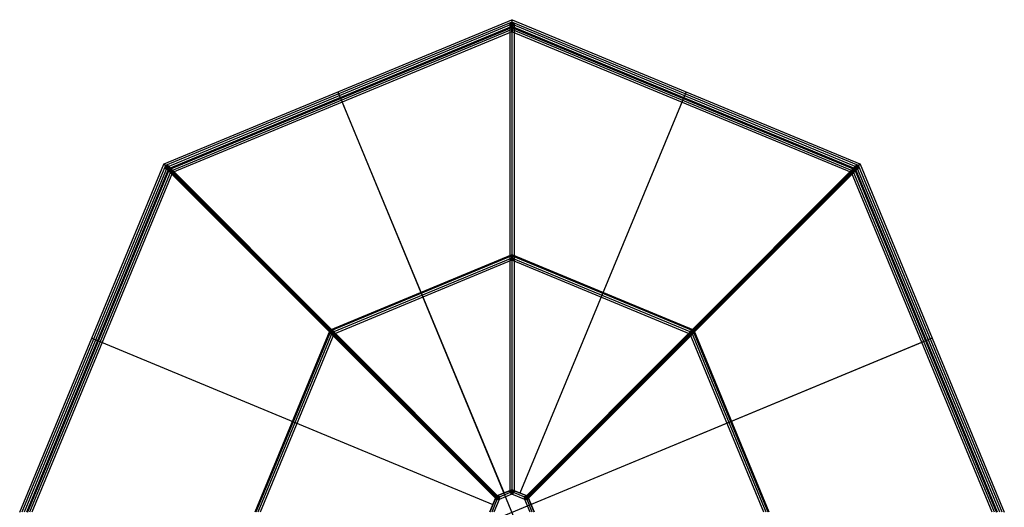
# Model space of a CAD drawing. Extents: x 24847 to 27331, y -18943 to -17731.
# Tile 4 of 4: x 26119 to 27331, y -18331 to -17731. Entities that reach past the tile are written whole.
import ezdxf

# ---------------------------------------------------------------- set-up
doc = ezdxf.new("R2010")
doc.units = 0
doc.layers.add('PREDEFINITO', color=7, linetype='CONTINUOUS')

msp = doc.modelspace()

# ---------------------------------------------------------------- linework, layer by layer
at = {"layer": 'PREDEFINITO'}
for p, q in [((26297.1, -17908.6, -2), (26724.7, -17731.5, -2)), ((26725, -17734.3), (26298.8, -17910.8)), ((26725, -17737, 2.5), (26300.7, -17912.7, 2.5)), ((26725, -17737, -2.5), (26300.7, -17912.7, -2.5)), ((26725, -17739.7), (26302.6, -17914.6)), ((26725, -17740.9, -2.5), (26303.5, -17915.5, -2.5)), ((26725, -17740.9, -1.5), (26303.5, -17915.5, -1.5)), ((26303.5, -17915.5, -2), (26725, -17740.9, -2)), ((26725, -17740.9, 0.5), (26303.5, -17915.5, 0.5)), ((26722.5, -17737), (26722.5, -18312, 900)), ((26727.5, -17737), (26722.5, -17737)), ((26724.7, -17731.5, -2), (26724.7, -18309.7, 903)), ((26725, -17731.4, -2), (26725, -18309.6, 903)), ((27151.2, -17910.8), (26725, -17734.3)), ((26725, -17734.9, 1.3), (26725, -18309.9, 901.3)), ((26725, -17739.1, -1.3), (26725, -17734.9, 1.3)), ((27149.3, -17912.7, 2.5), (26725, -17737, 2.5)), ((27149.3, -17912.7, -2.5), (26725, -17737, -2.5)), ((26725, -17739.1, -1.3), (26725, -18314.1, 898.7)), ((27147.4, -17914.6), (26725, -17739.7)), ((27146.5, -17915.5, -2.5), (26725, -17740.9, -2.5)), ((27146.5, -17915.5, -1.5), (26725, -17740.9, -1.5)), ((26725, -17740.9, -1.5), (26725, -17740.9, -2.5)), ((26725, -17740.9, -2), (27146.5, -17915.5, -2)), ((27146.5, -17915.5, 0.5), (26725, -17740.9, 0.5)), ((26725.3, -17731.5, -2), (27152.9, -17908.6, -2)), ((26725.3, -18309.7, 903), (26725.3, -17731.5, -2)), ((26727.5, -17737), (26727.5, -18312, 900)), ((26725, -17743.6, -2), (26305.4, -17917.4, -2)), ((26725, -17743.6, 3), (26305.4, -17917.4, 3)), ((26725, -17746.3, 0.5), (26307.3, -17919.3, 0.5)), ((27144.6, -17917.4, -2), (26725, -17743.6, -2)), ((27144.6, -17917.4, 3), (26725, -17743.6, 3)), ((27142.7, -17919.3, 0.5), (26725, -17746.3, 0.5)), ((26510.9, -17820, -2), (26715.3, -18313.5, 903)), ((26939.1, -17820, -2), (26734.7, -18313.5, 903)), ((26935.7, -18845.8, -2.5), (26514.3, -17828.2, -2.5)), ((26514.3, -17828.2, -2.5), (26514.3, -17828.2, -1.5)), ((26935.7, -18845.8, -1.5), (26514.3, -17828.2, -1.5)), ((26935.7, -17828.2, -2.5), (26935.7, -17828.2, -1.5)), ((26119.5, -18336.7, -2), (26296.6, -17909.1, -2)), ((26298.8, -17910.8), (26122.3, -18337)), ((26296.6, -17909.1, -2), (26705.4, -18317.9, 903)), ((26296.8, -17908.8, -2), (26705.6, -18317.6, 903)), ((26705.9, -18317.4, 903), (26297.1, -17908.6, -2)), ((26300.3, -17915, -0.9), (26301.1, -17910.4, 0.9)), ((26301.1, -17910.4, 0.9), (26707.7, -18317, 900.9)), ((27148.9, -17910.4, 0.9), (26742.3, -18317, 900.9)), ((27152.9, -17908.6, -2), (26744.1, -18317.4, 903)), ((27153.2, -17908.8, -2), (26744.4, -18317.6, 903)), ((26744.6, -18317.9, 903), (27153.4, -17909.1, -2)), ((27149.7, -17915, -0.9), (27148.9, -17910.4, 0.9)), ((27327.7, -18337), (27151.2, -17910.8)), ((27153.4, -17909.1, -2), (27330.5, -18336.7, -2)), ((26300.7, -17912.7, 2.5), (26125, -18337, 2.5)), ((26300.7, -17912.7, -2.5), (26125, -18337, -2.5)), ((26302.6, -17914.6), (26127.7, -18337)), ((26303.5, -17915.5, -2.5), (26128.9, -18337, -2.5)), ((26303.5, -17915.5, -1.5), (26128.9, -18337, -1.5)), ((26128.9, -18337, -2), (26303.5, -17915.5, -2)), ((26303.5, -17915.5, 0.5), (26128.9, -18337, 0.5)), ((26305.4, -17917.4, -2), (26131.6, -18337, -2)), ((26305.4, -17917.4, 3), (26131.6, -18337, 3)), ((26307.3, -17919.3, 0.5), (26134.3, -18337, 0.5)), ((26298.5, -17912.7, 1), (26705, -18319.3, 901)), ((26298.5, -17912.7, 1), (26303, -17912.7, -1)), ((26300.3, -17915, -0.9), (26706.9, -18321.6, 899.1)), ((26303, -17912.7, -1), (26709.6, -18319.3, 899)), ((26303.5, -17915.5, -1.5), (26303.5, -17915.5, -2.5)), ((27147, -17912.7, -1), (26740.4, -18319.3, 899)), ((27149.7, -17915, -0.9), (26743.1, -18321.6, 899.1)), ((27151.5, -17912.7, 1), (26745, -18319.3, 901)), ((27315.7, -18337, 0.5), (27142.7, -17919.3, 0.5)), ((27318.4, -18337, -2), (27144.6, -17917.4, -2)), ((27318.4, -18337, 3), (27144.6, -17917.4, 3)), ((27321.1, -18337, -2.5), (27146.5, -17915.5, -2.5)), ((27321.1, -18337, -1.5), (27146.5, -17915.5, -1.5)), ((27146.5, -17915.5, -1.5), (27146.5, -17915.5, -2.5)), ((27146.5, -17915.5, -2), (27321.1, -18337, -2)), ((27321.1, -18337, 0.5), (27146.5, -17915.5, 0.5)), ((27147, -17912.7, -1), (27151.5, -17912.7, 1)), ((27322.3, -18337), (27147.4, -17914.6)), ((27325, -18337, 2.5), (27149.3, -17912.7, 2.5)), ((27325, -18337, -2.5), (27149.3, -17912.7, -2.5)), ((26724.7, -18020.6, 450.5), (26501.5, -18113, 450.5)), ((26948.5, -18113, 450.5), (26725.3, -18020.6, 450.5)), ((26725, -18021.8, 450), (26502.1, -18114.1, 450)), ((26725, -18024.5, 452.5), (26504, -18116, 452.5)), ((26725, -18024.5, 447.5), (26504, -18116, 447.5)), ((26725, -18027.2, 450), (26505.9, -18117.9, 450)), ((26947.9, -18114.1, 450), (26725, -18021.8, 450)), ((26946, -18116, 452.5), (26725, -18024.5, 452.5)), ((26946, -18116, 447.5), (26725, -18024.5, 447.5)), ((26944.1, -18117.9, 450), (26725, -18027.2, 450)), ((26501, -18113.5, 450.5), (26408.6, -18336.7, 450.5)), ((26502.1, -18114.1, 450), (26409.8, -18337, 450)), ((26504, -18116, 452.5), (26412.5, -18337, 452.5)), ((26504, -18116, 447.5), (26412.5, -18337, 447.5)), ((27037.5, -18337, 452.5), (26946, -18116, 452.5)), ((27037.5, -18337, 447.5), (26946, -18116, 447.5)), ((27040.2, -18337, 450), (26947.9, -18114.1, 450)), ((27041.4, -18336.7, 450.5), (26949, -18113.5, 450.5)), ((26208, -18122.9, -2), (26701.5, -18327.3, 903)), ((27233.8, -18126.3, -2.5), (26216.2, -18547.7, -2.5)), ((26216.2, -18126.3, -2.5), (26216.2, -18126.3, -1.5)), ((27233.8, -18126.3, -1.5), (26216.2, -18547.7, -1.5)), ((26505.9, -18117.9, 450), (26415.2, -18337, 450)), ((27242, -18122.9, -2), (26748.5, -18327.3, 903)), ((27034.8, -18337, 450), (26944.1, -18117.9, 450)), ((27233.8, -18126.3, -2.5), (27233.8, -18126.3, -1.5)), ((26725, -18309.3, 900), (26705.4, -18317.4, 900)), ((26724.7, -18309.7, 903), (26705.9, -18317.4, 903)), ((26744.6, -18317.4, 900), (26725, -18309.3, 900)), ((26725, -18314.1, 898.7), (26725, -18309.9, 901.3)), ((26744.1, -18317.4, 903), (26725.3, -18309.7, 903)), ((26705.4, -18317.4, 900), (26697.3, -18337, 900)), ((26705.4, -18317.9, 903), (26697.7, -18336.7, 903)), ((26707.3, -18319.3, 902.5), (26700, -18337, 902.5)), ((26707.3, -18319.3, 897.5), (26700, -18337, 897.5)), ((26709.2, -18321.2, 900), (26702.7, -18337, 900)), ((26705, -18319.3, 901), (26709.6, -18319.3, 899)), ((26706.9, -18321.6, 899.1), (26707.7, -18317, 900.9)), ((26725, -18312, 902.5), (26707.3, -18319.3, 902.5)), ((26725, -18312, 897.5), (26707.3, -18319.3, 897.5)), ((26725, -18314.7, 900), (26709.2, -18321.2, 900)), ((26727.5, -18312, 900), (26722.5, -18312, 900)), ((26742.7, -18319.3, 902.5), (26725, -18312, 902.5)), ((26742.7, -18319.3, 897.5), (26725, -18312, 897.5)), ((26740.8, -18321.2, 900), (26725, -18314.7, 900)), ((26740.4, -18319.3, 899), (26745, -18319.3, 901)), ((26747.3, -18337, 900), (26740.8, -18321.2, 900)), ((26743.1, -18321.6, 899.1), (26742.3, -18317, 900.9)), ((26750, -18337, 902.5), (26742.7, -18319.3, 902.5)), ((26750, -18337, 897.5), (26742.7, -18319.3, 897.5)), ((26752.7, -18337, 900), (26744.6, -18317.4, 900)), ((26752.3, -18336.7, 903), (26744.6, -18317.9, 903))]:
    msp.add_line(p, q, dxfattribs=at)
at = {"layer": 'PREDEFINITO', "extrusion": (0, -0.538389, 0.842696)}
for centre in [(26725, -14946.9, 9549.4), (26725, -14946.9, 10083.4), (26725, -14946.9, 10617.4)]:
    msp.add_circle(centre, 2.5, dxfattribs=at)
at = {"layer": 'PREDEFINITO', "extrusion": (0.380699, -0.380699, 0.842696)}
for centre in [(5931.2, -26345.8, 16832), (5931.2, -26345.8, 17366), (5931.2, -26345.8, 17900)]:
    msp.add_circle(centre, 2.5, dxfattribs=at)
at = {"layer": 'PREDEFINITO', "extrusion": (-0.380699, -0.380699, 0.842696)}
for centre in [(31863.6, 5503.8, -3516.3), (31863.6, 5503.8, -2982.3), (31863.6, 5503.8, -2448.3)]:
    msp.add_circle(centre, 2.5, dxfattribs=at)
at = {"layer": 'PREDEFINITO', "extrusion": (-0.92388, -0.382683, 0)}
for centre in [(26614.1, 0, -17903), (26614.1, 0, -17443.8), (26879.7, 450, -17793), (26879.7, 450, -17553.8), (27145.3, 900, -17663.8)]:
    msp.add_arc(centre, 2.5, 90, 270, dxfattribs=at)
at = {"layer": 'PREDEFINITO', "extrusion": (0.92388, 0.382683, 0)}
for centre in [(-26620.2, 0.5, 17900.5), (-26620.2, 0.5, 17446.3)]:
    msp.add_arc(centre, 2.5, 270, 90, dxfattribs=at)
at = {"layer": 'PREDEFINITO', "extrusion": (1.34754e-15, 6.53137e-26, -1)}
msp.add_arc((-26725, -17732.2, 2), 0.761, 64.339, 115.661, dxfattribs=at)
at = {"layer": 'PREDEFINITO', "extrusion": (-1, -3.2479e-12, 3.5155e-12)}
for centre, start, end in [((17736.9, 0.1, -26725), 182.4188, 272.1128), ((17737.1, -0.1, -26725), 2.4188, 92.1128), ((18312.1, 899.9, -26725), 2.4188, 92.1128)]:
    msp.add_arc(centre, 2.61, start, end, dxfattribs=at)
at = {"layer": 'PREDEFINITO', "extrusion": (-1, 9.74369e-12, 1.05465e-11)}
for centre, start, end in [((17736.9, -0.1, -26725), 87.8872, 177.5812), ((18312.1, 900.1, -26725), 267.8872, 357.5812)]:
    msp.add_arc(centre, 2.61, start, end, dxfattribs=at)
at = {"layer": 'PREDEFINITO', "extrusion": (-0.92388, 0.382683, 0)}
for centre in [(6159.6, 0, -31478.3), (6159.6, 0, -31937.6), (6425.3, 450, -31827.5), (6690.9, 900, -31717.5)]:
    msp.add_arc(centre, 2.5, 90, 270, dxfattribs=at)
at = {"layer": 'PREDEFINITO', "extrusion": (-1, 0, 0)}
msp.add_arc((17737.1, 0.1, -26725), 2.61, 267.8872, 357.5812, dxfattribs=at)
at = {"layer": 'PREDEFINITO', "extrusion": (1, 3.2479e-12, 3.5155e-12)}
msp.add_arc((-17743.5, 0.4, 26725), 2.61, 2.4188, 92.1128, dxfattribs=at)
at = {"layer": 'PREDEFINITO', "extrusion": (1, 8.30831e-12, -1.19032e-11)}
msp.add_arc((-17743.5, 0.6, 26725), 2.61, 267.8872, 357.5812, dxfattribs=at)
at = {"layer": 'PREDEFINITO', "extrusion": (0.92388, -0.382683, 0)}
for centre in [(-6165.8, 0.5, 31480.9), (-6165.8, 0.5, 31935)]:
    msp.add_arc(centre, 2.5, 270, 90, dxfattribs=at)
at = {"layer": 'PREDEFINITO', "extrusion": (1, -3.2479e-12, -3.5155e-12)}
msp.add_arc((-17743.7, 0.6, 26725), 2.61, 182.4188, 272.1128, dxfattribs=at)
at = {"layer": 'PREDEFINITO', "extrusion": (1, 1.94874e-11, -2.1093e-11)}
msp.add_arc((-17743.7, 0.4, 26725), 2.61, 87.8872, 177.5812, dxfattribs=at)
at = {"layer": 'PREDEFINITO', "extrusion": (9.52852e-16, 9.52852e-16, -1)}
msp.add_arc((-26297.3, -17909.3, 2), 0.761, 19.339, 70.661, dxfattribs=at)
at = {"layer": 'PREDEFINITO', "extrusion": (-0.707107, -0.707107, -7.26138e-12)}
msp.add_arc((31263.5, 0.1, -5931.2), 2.61, 182.4188, 272.1128, dxfattribs=at)
at = {"layer": 'PREDEFINITO', "extrusion": (-0.707107, -0.707107, 6.49809e-12)}
msp.add_arc((31263.5, -0.1, -5931.2), 2.61, 87.8872, 177.5812, dxfattribs=at)
at = {"layer": 'PREDEFINITO', "extrusion": (-0.707107, 0.707107, 9.94335e-12)}
msp.add_arc((-6531.3, 0.1, -31863.6), 2.61, 182.4188, 272.1128, dxfattribs=at)
at = {"layer": 'PREDEFINITO', "extrusion": (-0.707107, 0.707107, -4.97168e-12)}
msp.add_arc((-6531.3, -0.1, -31863.6), 2.61, 87.8872, 177.5812, dxfattribs=at)
at = {"layer": 'PREDEFINITO', "extrusion": (-6.62564e-16, -3.52112e-15, -1)}
msp.add_arc((-27152.7, -17909.3, 2), 0.761, 109.339, 160.661, dxfattribs=at)
at = {"layer": 'PREDEFINITO', "extrusion": (-0.382683, -0.92388, 0)}
for centre in [(31153.6, 0, 6484.4), (31684.8, 900, 6704.4)]:
    msp.add_arc(centre, 2.5, 90, 270, dxfattribs=at)
at = {"layer": 'PREDEFINITO', "extrusion": (-0.707107, -0.707107, -3.05295e-12)}
msp.add_arc((31263.7, 0.1, -5931.2), 2.61, 267.8872, 357.5812, dxfattribs=at)
at = {"layer": 'PREDEFINITO', "extrusion": (-0.707107, -0.707107, 3.05291e-12)}
msp.add_arc((31263.7, -0.1, -5931.2), 2.61, 2.4188, 92.1128, dxfattribs=at)
at = {"layer": 'PREDEFINITO', "extrusion": (0.382683, 0.92388, 0)}
msp.add_arc((-31159.7, 0.5, -6486.9), 2.5, 270, 90, dxfattribs=at)
at = {"layer": 'PREDEFINITO', "extrusion": (0.707107, 0.707107, -2.2897e-12)}
msp.add_arc((-31270.2, 0.6, 5931.2), 2.61, 267.8872, 357.5812, dxfattribs=at)
at = {"layer": 'PREDEFINITO', "extrusion": (0.707107, 0.707107, -9.3762e-12)}
msp.add_arc((-31270.2, 0.4, 5931.2), 2.61, 2.4188, 92.1128, dxfattribs=at)
at = {"layer": 'PREDEFINITO', "extrusion": (0.707107, 0.707107, -2.68197e-12)}
msp.add_arc((-31270.4, 0.4, 5931.2), 2.61, 87.8872, 177.5812, dxfattribs=at)
at = {"layer": 'PREDEFINITO', "extrusion": (0.707107, 0.707107, 1.01394e-11)}
msp.add_arc((-31270.4, 0.6, 5931.2), 2.61, 182.4188, 272.1128, dxfattribs=at)
at = {"layer": 'PREDEFINITO', "extrusion": (0.707107, -0.707107, 9.74718e-12)}
msp.add_arc((6524.5, 0.4, 31863.6), 2.61, 87.8872, 177.5812, dxfattribs=at)
at = {"layer": 'PREDEFINITO', "extrusion": (0.707107, -0.707107, 5.16777e-12)}
for centre, start, end in [((6524.5, 0.6, 31863.6), 182.4188, 272.1128), ((6524.7, 0.6, 31863.6), 267.8872, 357.5812)]:
    msp.add_arc(centre, 2.61, start, end, dxfattribs=at)
at = {"layer": 'PREDEFINITO', "extrusion": (0.707107, -0.707107, 2.2897e-12)}
msp.add_arc((6524.7, 0.4, 31863.6), 2.61, 2.4188, 92.1128, dxfattribs=at)
at = {"layer": 'PREDEFINITO', "extrusion": (0.382683, -0.92388, 0)}
msp.add_arc((18221.6, 0.5, 26941.3), 2.5, 270, 90, dxfattribs=at)
at = {"layer": 'PREDEFINITO', "extrusion": (-0.707107, 0.707107, 4.20839e-12)}
msp.add_arc((-6531.1, 0.1, -31863.6), 2.61, 267.8872, 357.5812, dxfattribs=at)
at = {"layer": 'PREDEFINITO', "extrusion": (-0.707107, 0.707107, 7.63208e-13)}
msp.add_arc((-6531.1, -0.1, -31863.6), 2.61, 2.4188, 92.1128, dxfattribs=at)
at = {"layer": 'PREDEFINITO', "extrusion": (-0.382683, 0.92388, -1.34442e-12)}
msp.add_arc((-18227.7, 0, -26938.8), 2.5, 90, 270, dxfattribs=at)
at = {"layer": 'PREDEFINITO'}
for centre, start, end in [((26725, -18021.2, 450.5), 64.339, 115.661), ((26501.7, -18113.7, 450.5), 109.339, 160.661), ((26948.3, -18113.7, 450.5), 19.339, 70.661), ((26725, -18310.3, 903), 64.339, 115.661), ((26706.2, -18318.2, 903), 109.339, 160.661), ((26743.8, -18318.2, 903), 19.339, 70.661)]:
    msp.add_arc(centre, 0.761, start, end, dxfattribs=at)
at = {"layer": 'PREDEFINITO', "extrusion": (-1, 4.68327e-12, 2.15876e-12)}
msp.add_arc((18024.4, 449.9, -26725), 2.61, 87.8872, 177.5812, dxfattribs=at)
at = {"layer": 'PREDEFINITO', "extrusion": (-1, 7.93117e-12, -5.67425e-12)}
msp.add_arc((18024.4, 450.1, -26725), 2.61, 182.4188, 272.1128, dxfattribs=at)
at = {"layer": 'PREDEFINITO', "extrusion": (-0.92388, 0.382683, -1.62286e-12)}
msp.add_arc((6425.3, 450, -31588.4), 2.5, 90, 270, dxfattribs=at)
at = {"layer": 'PREDEFINITO', "extrusion": (-1, -5.58953e-12, -4.59488e-12)}
msp.add_arc((18024.6, 450.1, -26725), 2.61, 267.8872, 357.5812, dxfattribs=at)
at = {"layer": 'PREDEFINITO', "extrusion": (-1, -2.00165e-11, 1.73001e-11)}
msp.add_arc((18024.6, 449.9, -26725), 2.61, 2.4188, 92.1128, dxfattribs=at)
at = {"layer": 'PREDEFINITO', "extrusion": (-0.382683, -0.92388, -2.78439e-13)}
msp.add_arc((31419.2, 450, 6594.4), 2.5, 90, 270, dxfattribs=at)
at = {"layer": 'PREDEFINITO', "extrusion": (-0.707107, -0.707107, 5.67113e-13)}
msp.add_arc((31551, 449.9, -5931.2), 2.61, 87.8872, 177.5812, dxfattribs=at)
at = {"layer": 'PREDEFINITO', "extrusion": (-0.707107, -0.707107, -7.2613e-12)}
msp.add_arc((31551, 450.1, -5931.2), 2.61, 182.4188, 272.1128, dxfattribs=at)
at = {"layer": 'PREDEFINITO', "extrusion": (-0.707107, -0.707107, -9.59382e-13)}
msp.add_arc((31551.2, 449.9, -5931.2), 2.61, 2.4188, 92.1128, dxfattribs=at)
at = {"layer": 'PREDEFINITO', "extrusion": (-0.707107, -0.707107, 3.44518e-12)}
msp.add_arc((31551.2, 450.1, -5931.2), 2.61, 267.8872, 357.5812, dxfattribs=at)
at = {"layer": 'PREDEFINITO', "extrusion": (-0.707107, 0.707107, -1.96135e-13)}
msp.add_arc((-6243.6, 449.9, -31863.6), 2.61, 2.4188, 92.1128, dxfattribs=at)
at = {"layer": 'PREDEFINITO', "extrusion": (-0.707107, 0.707107, -2.48584e-12)}
msp.add_arc((-6243.6, 450.1, -31863.6), 2.61, 267.8872, 357.5812, dxfattribs=at)
at = {"layer": 'PREDEFINITO', "extrusion": (-0.707107, 0.707107, 0)}
msp.add_arc((-6243.8, 450.1, -31863.6), 2.61, 182.4188, 272.1128, dxfattribs=at)
at = {"layer": 'PREDEFINITO', "extrusion": (-0.707107, 0.707107, -2.2897e-12)}
msp.add_arc((-6243.8, 449.9, -31863.6), 2.61, 87.8872, 177.5812, dxfattribs=at)
at = {"layer": 'PREDEFINITO', "extrusion": (-0.382683, 0.92388, 0)}
for centre in [(-17962.1, 450, -27048.8), (-17696.5, 900, -27158.8)]:
    msp.add_arc(centre, 2.5, 90, 270, dxfattribs=at)
at = {"layer": 'PREDEFINITO', "extrusion": (-0.92388, -0.382683, 1.63106e-13)}
msp.add_arc((27145.3, 900, -17683), 2.5, 90, 270, dxfattribs=at)
at = {"layer": 'PREDEFINITO', "extrusion": (-1, -1.43538e-12, -1.35674e-12)}
msp.add_arc((18311.9, 900.1, -26725), 2.61, 182.4188, 272.1128, dxfattribs=at)
at = {"layer": 'PREDEFINITO', "extrusion": (-1, -1.4427e-11, -1.27052e-11)}
msp.add_arc((18311.9, 899.9, -26725), 2.61, 87.8872, 177.5812, dxfattribs=at)
at = {"layer": 'PREDEFINITO', "extrusion": (-0.92388, 0.382683, 1.22909e-12)}
msp.add_arc((6690.9, 900, -31698.4), 2.5, 90, 270, dxfattribs=at)
at = {"layer": 'PREDEFINITO', "extrusion": (-0.707107, -0.707107, -1.14698e-11)}
msp.add_arc((31838.5, 899.9, -5931.2), 2.61, 87.8872, 177.5812, dxfattribs=at)
at = {"layer": 'PREDEFINITO', "extrusion": (-0.707107, -0.707107, 6.49813e-12)}
msp.add_arc((31838.5, 900.1, -5931.2), 2.61, 182.4188, 272.1128, dxfattribs=at)
at = {"layer": 'PREDEFINITO', "extrusion": (-0.707107, -0.707107, 4.7755e-12)}
msp.add_arc((31838.7, 900.1, -5931.2), 2.61, 267.8872, 357.5812, dxfattribs=at)
at = {"layer": 'PREDEFINITO', "extrusion": (-0.707107, -0.707107, -8.98397e-12)}
msp.add_arc((31838.7, 899.9, -5931.2), 2.61, 2.4188, 92.1128, dxfattribs=at)
at = {"layer": 'PREDEFINITO', "extrusion": (-0.707107, 0.707107, 1.62666e-11)}
msp.add_arc((-5956.1, 900.1, -31863.6), 2.61, 267.8872, 357.5812, dxfattribs=at)
at = {"layer": 'PREDEFINITO', "extrusion": (-0.707107, 0.707107, -6.32329e-12)}
msp.add_arc((-5956.1, 899.9, -31863.6), 2.61, 2.4188, 92.1128, dxfattribs=at)
at = {"layer": 'PREDEFINITO', "extrusion": (-0.707107, 0.707107, 4.77558e-12)}
msp.add_arc((-5956.3, 899.9, -31863.6), 2.61, 87.8872, 177.5812, dxfattribs=at)
at = {"layer": 'PREDEFINITO', "extrusion": (-0.707107, 0.707107, 5.16777e-12)}
msp.add_arc((-5956.3, 900.1, -31863.6), 2.61, 182.4188, 272.1128, dxfattribs=at)

doc.saveas('drawing.dxf')
